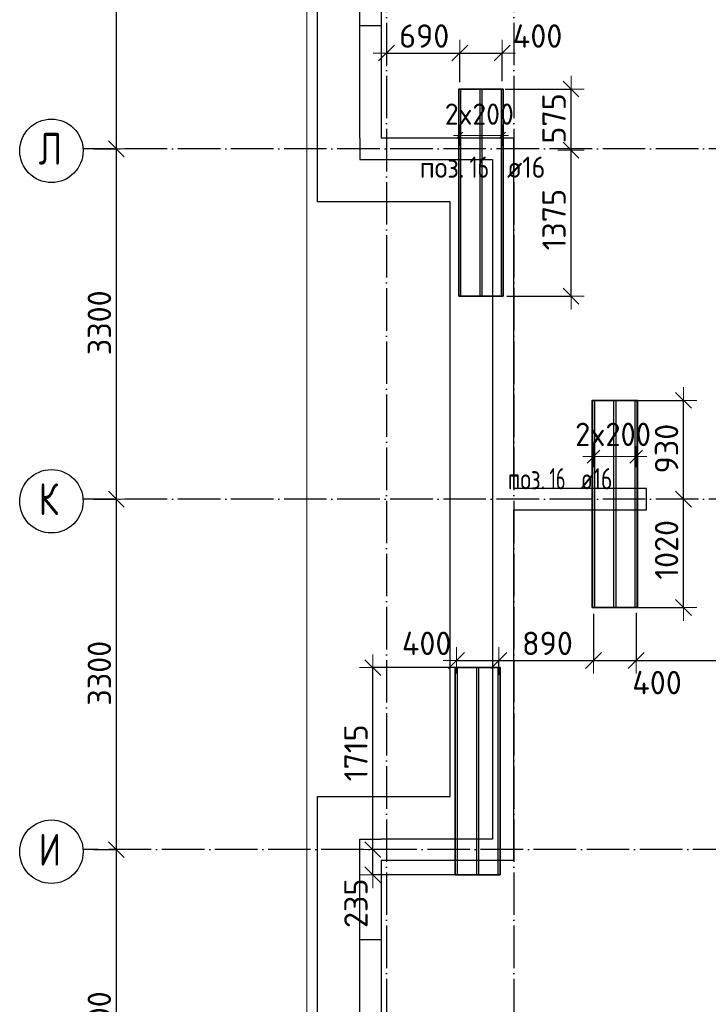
# Model space of a CAD drawing. Header units: millimetres. Extents: x -3483 to 105345, y -283423 to 72284.
# Tile 31 of 155: x 36547 to 43031, y -119656 to -110385. Entities that reach past the tile are written whole.
import ezdxf

# ---------------------------------------------------------------- set-up
doc = ezdxf.new("R2010")
doc.units = ezdxf.units.MM
doc.header["$PDMODE"] = 65
for name, pattern in [('______11', [500, 400, -50, 0, -50]), ('______2', [270, 200, -70]), ('______5', [1100, 800, -100, 100, -100])]:
    doc.linetypes.add(name, pattern=pattern)
for name, color, linetype, lineweight in [('Standard', 7, 'Continuous', 25), ('Размерная линия_ общее', 7, 'Continuous', 13), ('Стена_ общее', 7, 'Continuous', 35), ('Фундамент_ общее', 7, 'Continuous', 35)]:
    doc.layers.add(name, color=color, linetype=linetype, lineweight=lineweight)
doc.layers.add('Арм.стержн.Доп. Арм ниж.зоны У', color=7, linetype='Continuous', lineweight=35, true_color=0x1cff1c)
doc.layers.add('Осевая линия_ общее', color=7, linetype='______5', lineweight=13, true_color=0xa0a0a0)
doc.styles.add('ISOCPEUR', font='ISOCPEUR')
doc.dimstyles.new('DIMSTYLE_4', dxfattribs={"dimtxt": 220, "dimasz": 250, "dimexe": 0, "dimexo": 0, "dimgap": 110, "dimtad": 2, "dimdec": 0, "dimrnd": 5, "dimzin": 12, "dimdsep": 46, "dimtxsty": 'ISOCPEUR', "dimblk1": 'ALL_ML_STRICH', "dimblk2": 'ALL_ML_STRICH', "dimsah": 1, "dimcen": 0, "dimclrd": 7, "dimclre": 256, "dimclrt": 7, "dimadec": 0, "dimazin": 0, "dimtfac": 1, "dimtdec": 0, "dimtix": 1, "dimtmove": 2, "dimatfit": 3, "dimfxl": 0, "dimtzin": 0, "dimlwd": 0, "dimlwe": -3, "dimarcsym": 0})
doc.dimstyles.new('DIMSTYLE_5', dxfattribs={"dimtxt": 220, "dimasz": 250, "dimexe": 0, "dimexo": 0, "dimgap": 110, "dimtad": 2, "dimdec": 0, "dimrnd": 5, "dimzin": 12, "dimdsep": 46, "dimtxsty": 'ISOCPEUR', "dimblk1": 'ALL_ML_STRICH', "dimblk2": 'ALL_ML_STRICH', "dimsah": 1, "dimcen": 0, "dimclrd": 7, "dimclre": 256, "dimclrt": 7, "dimadec": 0, "dimazin": 0, "dimtfac": 1, "dimtdec": 0, "dimtix": 1, "dimtmove": 2, "dimatfit": 3, "dimfxl": 0, "dimtvp": 1.2, "dimtzin": 0, "dimlwd": 0, "dimlwe": -3, "dimarcsym": 0})
doc.dimstyles.new('DIMSTYLE_9', dxfattribs={"dimtxt": 220, "dimasz": 250, "dimexe": 0, "dimexo": 0, "dimgap": 110, "dimtad": 0, "dimdec": 0, "dimrnd": 5, "dimzin": 12, "dimdsep": 46, "dimtxsty": 'ISOCPEUR', "dimblk1": 'ALL_ML_STRICH', "dimblk2": 'ALL_ML_STRICH', "dimsah": 1, "dimcen": 0, "dimclrd": 7, "dimclre": 256, "dimclrt": 7, "dimadec": 0, "dimazin": 0, "dimtfac": 1, "dimtdec": 0, "dimtix": 1, "dimtmove": 2, "dimatfit": 3, "dimfxl": 0, "dimtvp": 1.2, "dimtzin": 0, "dimlwd": 0, "dimlwe": -3, "dimarcsym": 0})

# ---------------------------------------------------------------- blocks, each defined once
blk = doc.blocks.new('ALL_ML_STRICH')
at = {"color": 0, "linetype": 'ByBlock', "lineweight": -2}
for p, q in [((0, -0.5), (0, 0.5)), ((-1, 0), (0.5, 0)), ((-0.3, -0.3), (0.3, 0.3))]:
    blk.add_line(p, q, dxfattribs=at)
blk = doc.blocks.new('*D92')
at = {"layer": 'DEFPOINTS', "color": 7, "linetype": 'Continuous', "lineweight": 13, "transparency": 33554687}
for p in [(37142.2, -118200), (37142.2, -121500), (37457.3, -121500)]:
    blk.add_point(p, dxfattribs=at)
at = {"layer": 'Размерная линия_ общее', "color": 253, "linetype": 'Continuous', "lineweight": -2, "true_color": 0xa0a0a0, "transparency": 33554687}
for p, q in [((37242.2, -118200), (37457.3, -118200)), ((37242.2, -121500), (37457.3, -121500))]:
    blk.add_line(p, q, dxfattribs=at)
at = {"layer": 'Размерная линия_ общее', "color": 7, "linetype": 'Continuous', "lineweight": -2, "transparency": 33554687}
blk.add_line((37457.3, -121500), (37457.3, -118200), dxfattribs=at)
at = {"layer": 'Размерная линия_ общее', "color": 7, "linetype": 'Continuous', "lineweight": 13, "transparency": 33554687, "xscale": 250, "yscale": 250, "zscale": 250}
for p, rotation in [((37457.3, -118200), 90), ((37457.3, -121500), 270)]:
    blk.add_blockref('ALL_ML_STRICH', p, dxfattribs=dict(at, rotation=rotation))
at = {"layer": 'Размерная линия_ общее', "color": 7, "linetype": 'Continuous', "lineweight": 13, "transparency": 33554687, "insert": (37297.3, -119839), "char_height": 220, "width": 880, "attachment_point": 5, "rotation": 90, "style": 'ISOCPEUR'}
blk.add_mtext('\\A1;{3300}', dxfattribs=at)
blk = doc.blocks.new('*D93')
at = {"layer": 'DEFPOINTS', "color": 7, "linetype": 'Continuous', "lineweight": 13, "transparency": 33554687}
for p in [(37142.2, -114900), (37142.2, -118200), (37457.3, -118200)]:
    blk.add_point(p, dxfattribs=at)
at = {"layer": 'Размерная линия_ общее', "color": 253, "linetype": 'Continuous', "lineweight": -2, "true_color": 0xa0a0a0, "transparency": 33554687}
for p, q in [((37242.2, -114900), (37457.3, -114900)), ((37242.2, -118200), (37457.3, -118200))]:
    blk.add_line(p, q, dxfattribs=at)
at = {"layer": 'Размерная линия_ общее', "color": 7, "linetype": 'Continuous', "lineweight": -2, "transparency": 33554687}
blk.add_line((37457.3, -118200), (37457.3, -114900), dxfattribs=at)
at = {"layer": 'Размерная линия_ общее', "color": 7, "linetype": 'Continuous', "lineweight": 13, "transparency": 33554687, "xscale": 250, "yscale": 250, "zscale": 250}
for p, rotation in [((37457.3, -114900), 90), ((37457.3, -118200), 270)]:
    blk.add_blockref('ALL_ML_STRICH', p, dxfattribs=dict(at, rotation=rotation))
at = {"layer": 'Размерная линия_ общее', "color": 7, "linetype": 'Continuous', "lineweight": 13, "transparency": 33554687, "insert": (37297.3, -116539), "char_height": 220, "width": 880, "attachment_point": 5, "rotation": 90, "style": 'ISOCPEUR'}
blk.add_mtext('\\A1;{3300}', dxfattribs=at)
blk = doc.blocks.new('*D94')
at = {"layer": 'DEFPOINTS', "color": 7, "linetype": 'Continuous', "lineweight": 13, "transparency": 33554687}
for p in [(37142.2, -111600), (37142.2, -114900), (37457.3, -114900)]:
    blk.add_point(p, dxfattribs=at)
at = {"layer": 'Размерная линия_ общее', "color": 253, "linetype": 'Continuous', "lineweight": -2, "true_color": 0xa0a0a0, "transparency": 33554687}
for p, q in [((37242.2, -111600), (37457.3, -111600)), ((37242.2, -114900), (37457.3, -114900))]:
    blk.add_line(p, q, dxfattribs=at)
at = {"layer": 'Размерная линия_ общее', "color": 7, "linetype": 'Continuous', "lineweight": -2, "transparency": 33554687}
blk.add_line((37457.3, -114900), (37457.3, -111600), dxfattribs=at)
at = {"layer": 'Размерная линия_ общее', "color": 7, "linetype": 'Continuous', "lineweight": 13, "transparency": 33554687, "xscale": 250, "yscale": 250, "zscale": 250}
for p, rotation in [((37457.3, -111600), 90), ((37457.3, -114900), 270)]:
    blk.add_blockref('ALL_ML_STRICH', p, dxfattribs=dict(at, rotation=rotation))
at = {"layer": 'Размерная линия_ общее', "color": 7, "linetype": 'Continuous', "lineweight": 13, "transparency": 33554687, "insert": (37297.3, -113239), "char_height": 220, "width": 880, "attachment_point": 5, "rotation": 90, "style": 'ISOCPEUR'}
blk.add_mtext('\\A1;{3300}', dxfattribs=at)
blk = doc.blocks.new('*D95')
at = {"layer": 'DEFPOINTS', "color": 7, "linetype": 'Continuous', "lineweight": 13, "transparency": 33554687}
for p in [(37142.2, -108300), (37142.2, -111600), (37457.3, -111600)]:
    blk.add_point(p, dxfattribs=at)
at = {"layer": 'Размерная линия_ общее', "color": 253, "linetype": 'Continuous', "lineweight": -2, "true_color": 0xa0a0a0, "transparency": 33554687}
for p, q in [((37242.2, -108300), (37457.3, -108300)), ((37242.2, -111600), (37457.3, -111600))]:
    blk.add_line(p, q, dxfattribs=at)
at = {"layer": 'Размерная линия_ общее', "color": 7, "linetype": 'Continuous', "lineweight": -2, "transparency": 33554687}
blk.add_line((37457.3, -111600), (37457.3, -108300), dxfattribs=at)
at = {"layer": 'Размерная линия_ общее', "color": 7, "linetype": 'Continuous', "lineweight": 13, "transparency": 33554687, "xscale": 250, "yscale": 250, "zscale": 250}
for p, rotation in [((37457.3, -108300), 90), ((37457.3, -111600), 270)]:
    blk.add_blockref('ALL_ML_STRICH', p, dxfattribs=dict(at, rotation=rotation))
at = {"layer": 'Размерная линия_ общее', "color": 7, "linetype": 'Continuous', "lineweight": 13, "transparency": 33554687, "insert": (37297.3, -109939), "char_height": 220, "width": 880, "attachment_point": 5, "rotation": 90, "style": 'ISOCPEUR'}
blk.add_mtext('\\A1;{3300}', dxfattribs=at)
blk = doc.blocks.new('СЛОЖНЫЙ_ОБЪЕКТ_4')
at = {"layer": 'Стена_ общее', "color": 9, "linetype": 'Continuous', "lineweight": -3, "true_color": 0xc7c7c7, "transparency": 33554687}
for p, q in [((39750, -111500), (39750, -107580)), ((39950, -107780), (39950, -111500)), ((39750, -111500), (39750, -111700)), ((41000, -111500), (39950, -111500)), ((41200, -111500), (41000, -111500)), ((41200, -114800), (41200, -111500)), ((39750, -111700), (41000, -111700)), ((41000, -111700), (41000, -118100)), ((42450, -114800), (41200, -114800)), ((42450, -115000), (42450, -114800)), ((41200, -115000), (42450, -115000)), ((41200, -118100), (41200, -115000)), ((39750, -121400), (39750, -118100)), ((39750, -118100), (39950, -118100)), ((41000, -118100), (39950, -118100)), ((41200, -118300), (41200, -118100)), ((39950, -118300), (39950, -121400)), ((39950, -118300), (41200, -118300))]:
    blk.add_line(p, q, dxfattribs=at)
at = {"layer": 'Стена_ общее', "color": 9, "linetype": '______2', "lineweight": -3, "true_color": 0xc7c7c7, "transparency": 33554687}
for p, q in [((39750, -110440), (39950, -110440)), ((39950, -119050), (39750, -119050))]:
    blk.add_line(p, q, dxfattribs=at)
blk = doc.blocks.new('*D353')
at = {"layer": 'DEFPOINTS', "color": 7, "linetype": 'Continuous', "lineweight": 13, "transparency": 33554687}
for p in [(41733.2, -111614), (41034.5, -112987.9), (41738.8, -112987.9)]:
    blk.add_point(p, dxfattribs=at)
at = {"layer": 'Размерная линия_ общее', "color": 253, "linetype": 'Continuous', "lineweight": -2, "true_color": 0xa0a0a0, "transparency": 33554687}
for p, q in [((41738.8, -111614), (41738.8, -111614)), ((41134.5, -112987.9), (41738.8, -112987.9))]:
    blk.add_line(p, q, dxfattribs=at)
at = {"layer": 'Размерная линия_ общее', "color": 7, "linetype": 'Continuous', "lineweight": -2, "transparency": 33554687}
blk.add_line((41738.8, -112987.9), (41738.8, -111614), dxfattribs=at)
at = {"layer": 'Размерная линия_ общее', "color": 7, "linetype": 'Continuous', "lineweight": 13, "transparency": 33554687, "xscale": 250, "yscale": 250, "zscale": 250}
for p, rotation in [((41738.8, -111614), 90), ((41738.8, -112987.9), 270)]:
    blk.add_blockref('ALL_ML_STRICH', p, dxfattribs=dict(at, rotation=rotation))
at = {"layer": 'Размерная линия_ общее', "color": 7, "linetype": 'Continuous', "lineweight": 13, "transparency": 33554687, "insert": (41578.8, -112267.9), "char_height": 220, "width": 880, "attachment_point": 5, "rotation": 90, "style": 'ISOCPEUR'}
blk.add_mtext('\\A1;{1375}', dxfattribs=at)
blk = doc.blocks.new('*D354')
at = {"layer": 'DEFPOINTS', "color": 7, "linetype": 'Continuous', "lineweight": 13, "transparency": 33554687}
for p in [(41017.2, -111037.9), (41733.2, -111614), (41738.8, -111614)]:
    blk.add_point(p, dxfattribs=at)
at = {"layer": 'Размерная линия_ общее', "color": 253, "linetype": 'Continuous', "lineweight": -2, "true_color": 0xa0a0a0, "transparency": 33554687}
for p, q in [((41117.2, -111037.9), (41738.8, -111037.9)), ((41738.8, -111614), (41738.8, -111614))]:
    blk.add_line(p, q, dxfattribs=at)
at = {"layer": 'Размерная линия_ общее', "color": 7, "linetype": 'Continuous', "lineweight": -2, "transparency": 33554687}
blk.add_line((41738.8, -111614), (41738.8, -111037.9), dxfattribs=at)
at = {"layer": 'Размерная линия_ общее', "color": 7, "linetype": 'Continuous', "lineweight": 13, "transparency": 33554687, "xscale": 250, "yscale": 250, "zscale": 250}
for p, rotation in [((41738.8, -111037.9), 90), ((41738.8, -111614), 270)]:
    blk.add_blockref('ALL_ML_STRICH', p, dxfattribs=dict(at, rotation=rotation))
at = {"layer": 'Размерная линия_ общее', "color": 7, "linetype": 'Continuous', "lineweight": 13, "transparency": 33554687, "insert": (41578.8, -111314.9), "char_height": 220, "width": 660, "attachment_point": 5, "rotation": 90, "style": 'ISOCPEUR'}
blk.add_mtext('\\A1;{575}', dxfattribs=at)
blk = doc.blocks.new('*D355')
at = {"layer": 'DEFPOINTS', "color": 7, "linetype": 'Continuous', "lineweight": 13, "transparency": 33554687}
for p in [(40000, -110698.9), (40000, -110728), (40690.7, -111074)]:
    blk.add_point(p, dxfattribs=at)
at = {"layer": 'Размерная линия_ общее', "color": 253, "linetype": 'Continuous', "lineweight": -2, "true_color": 0xa0a0a0, "transparency": 33554687}
for p, q in [((40000, -110698.9), (40000, -110698.9)), ((40690.7, -110974), (40690.7, -110698.9))]:
    blk.add_line(p, q, dxfattribs=at)
at = {"layer": 'Размерная линия_ общее', "color": 7, "linetype": 'Continuous', "lineweight": -2, "transparency": 33554687}
blk.add_line((40000, -110698.9), (40690.7, -110698.9), dxfattribs=at)
at = {"layer": 'Размерная линия_ общее', "color": 7, "linetype": 'Continuous', "lineweight": 13, "transparency": 33554687, "xscale": 250, "yscale": 250, "zscale": 250, "rotation": 180}
blk.add_blockref('ALL_ML_STRICH', (40000, -110698.9), dxfattribs=at)
at = {"layer": 'Размерная линия_ общее', "color": 7, "linetype": 'Continuous', "lineweight": 13, "transparency": 33554687, "xscale": 250, "yscale": 250, "zscale": 250}
blk.add_blockref('ALL_ML_STRICH', (40690.7, -110698.9), dxfattribs=at)
at = {"layer": 'Размерная линия_ общее', "color": 7, "linetype": 'Continuous', "lineweight": 13, "transparency": 33554687, "insert": (40356.3, -110538.9), "char_height": 220, "width": 660, "attachment_point": 5, "style": 'ISOCPEUR'}
blk.add_mtext('\\A1;{690}', dxfattribs=at)
blk = doc.blocks.new('*D356')
at = {"layer": 'DEFPOINTS', "color": 7, "linetype": 'Continuous', "lineweight": 13, "transparency": 33554687}
for p in [(40690.7, -110698.9), (41090.7, -111063.3), (40690.7, -111074)]:
    blk.add_point(p, dxfattribs=at)
at = {"layer": 'Размерная линия_ общее', "color": 253, "linetype": 'Continuous', "lineweight": -2, "true_color": 0xa0a0a0, "transparency": 33554687}
for p, q in [((40690.7, -110974), (40690.7, -110698.9)), ((41090.7, -110963.3), (41090.7, -110698.9))]:
    blk.add_line(p, q, dxfattribs=at)
at = {"layer": 'Размерная линия_ общее', "color": 7, "linetype": 'Continuous', "lineweight": -2, "transparency": 33554687}
blk.add_line((40690.7, -110698.9), (41090.7, -110698.9), dxfattribs=at)
at = {"layer": 'Размерная линия_ общее', "color": 7, "linetype": 'Continuous', "lineweight": 13, "transparency": 33554687, "xscale": 250, "yscale": 250, "zscale": 250, "rotation": 180}
blk.add_blockref('ALL_ML_STRICH', (40690.7, -110698.9), dxfattribs=at)
at = {"layer": 'Размерная линия_ общее', "color": 7, "linetype": 'Continuous', "lineweight": 13, "transparency": 33554687, "xscale": 250, "yscale": 250, "zscale": 250}
blk.add_blockref('ALL_ML_STRICH', (41090.7, -110698.9), dxfattribs=at)
at = {"layer": 'Размерная линия_ общее', "color": 7, "linetype": 'Continuous', "lineweight": 13, "transparency": 33554687, "insert": (41423.8, -110539), "char_height": 220, "width": 660, "attachment_point": 5, "style": 'ISOCPEUR'}
blk.add_mtext('\\A1;{400}', dxfattribs=at)
blk = doc.blocks.new('*D377')
at = {"layer": 'DEFPOINTS', "color": 7, "linetype": 'Continuous', "lineweight": 13, "transparency": 33554687}
for p in [(42765.7, -114900), (42251.3, -115919.5), (42798.2, -115919.5)]:
    blk.add_point(p, dxfattribs=at)
at = {"layer": 'Размерная линия_ общее', "color": 253, "linetype": 'Continuous', "lineweight": -2, "true_color": 0xa0a0a0, "transparency": 33554687}
for p, q in [((42798.2, -114900), (42798.2, -114900)), ((42351.3, -115919.5), (42798.2, -115919.5))]:
    blk.add_line(p, q, dxfattribs=at)
at = {"layer": 'Размерная линия_ общее', "color": 7, "linetype": 'Continuous', "lineweight": -2, "transparency": 33554687}
blk.add_line((42798.2, -115919.5), (42798.2, -114900), dxfattribs=at)
at = {"layer": 'Размерная линия_ общее', "color": 7, "linetype": 'Continuous', "lineweight": 13, "transparency": 33554687, "xscale": 250, "yscale": 250, "zscale": 250}
for p, rotation in [((42798.2, -114900), 90), ((42798.2, -115919.5), 270)]:
    blk.add_blockref('ALL_ML_STRICH', p, dxfattribs=dict(at, rotation=rotation))
at = {"layer": 'Размерная линия_ общее', "color": 7, "linetype": 'Continuous', "lineweight": 13, "transparency": 33554687, "insert": (42638.2, -115376.8), "char_height": 220, "width": 880, "attachment_point": 5, "rotation": 90, "style": 'ISOCPEUR'}
blk.add_mtext('\\A1;{1020}', dxfattribs=at)
blk = doc.blocks.new('*D378')
at = {"layer": 'DEFPOINTS', "color": 7, "linetype": 'Continuous', "lineweight": 13, "transparency": 33554687}
for p in [(42240.4, -113969.5), (42765.7, -114900), (42798.2, -114900)]:
    blk.add_point(p, dxfattribs=at)
at = {"layer": 'Размерная линия_ общее', "color": 253, "linetype": 'Continuous', "lineweight": -2, "true_color": 0xa0a0a0, "transparency": 33554687}
for p, q in [((42340.4, -113969.5), (42798.2, -113969.5)), ((42798.2, -114900), (42798.2, -114900))]:
    blk.add_line(p, q, dxfattribs=at)
at = {"layer": 'Размерная линия_ общее', "color": 7, "linetype": 'Continuous', "lineweight": -2, "transparency": 33554687}
blk.add_line((42798.2, -114900), (42798.2, -113969.5), dxfattribs=at)
at = {"layer": 'Размерная линия_ общее', "color": 7, "linetype": 'Continuous', "lineweight": 13, "transparency": 33554687, "xscale": 250, "yscale": 250, "zscale": 250}
for p, rotation in [((42798.2, -113969.5), 90), ((42798.2, -114900), 270)]:
    blk.add_blockref('ALL_ML_STRICH', p, dxfattribs=dict(at, rotation=rotation))
at = {"layer": 'Размерная линия_ общее', "color": 7, "linetype": 'Continuous', "lineweight": 13, "transparency": 33554687, "insert": (42638.2, -114423.8), "char_height": 220, "width": 660, "attachment_point": 5, "rotation": 90, "style": 'ISOCPEUR'}
blk.add_mtext('\\A1;{930}', dxfattribs=at)
blk = doc.blocks.new('*D385')
at = {"layer": 'DEFPOINTS', "color": 7, "linetype": 'Continuous', "lineweight": 13, "transparency": 33554687}
for p in [(40659.9, -116417.8), (40659.9, -116571.2), (41059.9, -116589)]:
    blk.add_point(p, dxfattribs=at)
at = {"layer": 'Размерная линия_ общее', "color": 253, "linetype": 'Continuous', "lineweight": -2, "true_color": 0xa0a0a0, "transparency": 33554687}
for p, q in [((40659.9, -116417.8), (40659.9, -116417.8)), ((41059.9, -116553.5), (41059.9, -116417.8))]:
    blk.add_line(p, q, dxfattribs=at)
at = {"layer": 'Размерная линия_ общее', "color": 7, "linetype": 'Continuous', "lineweight": -2, "transparency": 33554687}
blk.add_line((40659.9, -116417.8), (41059.9, -116417.8), dxfattribs=at)
at = {"layer": 'Размерная линия_ общее', "color": 7, "linetype": 'Continuous', "lineweight": 13, "transparency": 33554687, "xscale": 250, "yscale": 250, "zscale": 250, "rotation": 180}
blk.add_blockref('ALL_ML_STRICH', (40659.9, -116417.8), dxfattribs=at)
at = {"layer": 'Размерная линия_ общее', "color": 7, "linetype": 'Continuous', "lineweight": 13, "transparency": 33554687, "xscale": 250, "yscale": 250, "zscale": 250}
blk.add_blockref('ALL_ML_STRICH', (41059.9, -116417.8), dxfattribs=at)
at = {"layer": 'Размерная линия_ общее', "color": 7, "linetype": 'Continuous', "lineweight": 13, "transparency": 33554687, "insert": (40379.3, -116257.7), "char_height": 220, "width": 660, "attachment_point": 5, "style": 'ISOCPEUR'}
blk.add_mtext('\\A1;{400}', dxfattribs=at)
blk = doc.blocks.new('*D386')
at = {"layer": 'DEFPOINTS', "color": 7, "linetype": 'Continuous', "lineweight": 13, "transparency": 33554687}
for p in [(41951.3, -115878.4), (41059.9, -116417.8), (41059.9, -116589)]:
    blk.add_point(p, dxfattribs=at)
at = {"layer": 'Размерная линия_ общее', "color": 253, "linetype": 'Continuous', "lineweight": -2, "true_color": 0xa0a0a0, "transparency": 33554687}
for p, q in [((41951.3, -115978.4), (41951.3, -116417.8)), ((41059.9, -116553.5), (41059.9, -116417.8))]:
    blk.add_line(p, q, dxfattribs=at)
at = {"layer": 'Размерная линия_ общее', "color": 7, "linetype": 'Continuous', "lineweight": -2, "transparency": 33554687}
blk.add_line((41059.9, -116417.8), (41951.3, -116417.8), dxfattribs=at)
at = {"layer": 'Размерная линия_ общее', "color": 7, "linetype": 'Continuous', "lineweight": 13, "transparency": 33554687, "xscale": 250, "yscale": 250, "zscale": 250, "rotation": 180}
blk.add_blockref('ALL_ML_STRICH', (41059.9, -116417.8), dxfattribs=at)
at = {"layer": 'Размерная линия_ общее', "color": 7, "linetype": 'Continuous', "lineweight": 13, "transparency": 33554687, "xscale": 250, "yscale": 250, "zscale": 250}
blk.add_blockref('ALL_ML_STRICH', (41951.3, -116417.8), dxfattribs=at)
at = {"layer": 'Размерная линия_ общее', "color": 7, "linetype": 'Continuous', "lineweight": 13, "transparency": 33554687, "insert": (41516.6, -116257.8), "char_height": 220, "width": 660, "attachment_point": 5, "style": 'ISOCPEUR'}
blk.add_mtext('\\A1;{890}', dxfattribs=at)
blk = doc.blocks.new('*D387')
at = {"layer": 'DEFPOINTS', "color": 7, "linetype": 'Continuous', "lineweight": 13, "transparency": 33554687}
for p in [(41951.3, -115878.4), (42351.3, -115871.4), (41951.3, -116417.8)]:
    blk.add_point(p, dxfattribs=at)
at = {"layer": 'Размерная линия_ общее', "color": 253, "linetype": 'Continuous', "lineweight": -2, "true_color": 0xa0a0a0, "transparency": 33554687}
for p, q in [((41951.3, -115978.4), (41951.3, -116417.8)), ((42351.3, -115971.4), (42351.3, -116417.8))]:
    blk.add_line(p, q, dxfattribs=at)
at = {"layer": 'Размерная линия_ общее', "color": 7, "linetype": 'Continuous', "lineweight": -2, "transparency": 33554687}
blk.add_line((41951.3, -116417.8), (42351.3, -116417.8), dxfattribs=at)
at = {"layer": 'Размерная линия_ общее', "color": 7, "linetype": 'Continuous', "lineweight": 13, "transparency": 33554687, "xscale": 250, "yscale": 250, "zscale": 250, "rotation": 180}
blk.add_blockref('ALL_ML_STRICH', (41951.3, -116417.8), dxfattribs=at)
at = {"layer": 'Размерная линия_ общее', "color": 7, "linetype": 'Continuous', "lineweight": 13, "transparency": 33554687, "xscale": 250, "yscale": 250, "zscale": 250}
blk.add_blockref('ALL_ML_STRICH', (42351.3, -116417.8), dxfattribs=at)
at = {"layer": 'Размерная линия_ общее', "color": 7, "linetype": 'Continuous', "lineweight": 13, "transparency": 33554687, "insert": (42548.6, -116627.2), "char_height": 220, "width": 660, "attachment_point": 5, "style": 'ISOCPEUR'}
blk.add_mtext('\\A1;{400}', dxfattribs=at)
blk = doc.blocks.new('*D388')
at = {"layer": 'DEFPOINTS', "color": 7, "linetype": 'Continuous', "lineweight": 13, "transparency": 33554687}
for p in [(42351.3, -115871.4), (44681.3, -115872.1), (42351.3, -116417.8)]:
    blk.add_point(p, dxfattribs=at)
at = {"layer": 'Размерная линия_ общее', "color": 253, "linetype": 'Continuous', "lineweight": -2, "true_color": 0xa0a0a0, "transparency": 33554687}
for p, q in [((42351.3, -115971.4), (42351.3, -116417.8)), ((44681.3, -115972.1), (44681.3, -116417.8))]:
    blk.add_line(p, q, dxfattribs=at)
at = {"layer": 'Размерная линия_ общее', "color": 7, "linetype": 'Continuous', "lineweight": -2, "transparency": 33554687}
blk.add_line((42351.3, -116417.8), (44681.3, -116417.8), dxfattribs=at)
at = {"layer": 'Размерная линия_ общее', "color": 7, "linetype": 'Continuous', "lineweight": 13, "transparency": 33554687, "xscale": 250, "yscale": 250, "zscale": 250, "rotation": 180}
blk.add_blockref('ALL_ML_STRICH', (42351.3, -116417.8), dxfattribs=at)
at = {"layer": 'Размерная линия_ общее', "color": 7, "linetype": 'Continuous', "lineweight": 13, "transparency": 33554687, "xscale": 250, "yscale": 250, "zscale": 250}
blk.add_blockref('ALL_ML_STRICH', (44681.3, -116417.8), dxfattribs=at)
at = {"layer": 'Размерная линия_ общее', "color": 7, "linetype": 'Continuous', "lineweight": 13, "transparency": 33554687, "insert": (43527.3, -116257.8), "char_height": 220, "width": 880, "attachment_point": 5, "style": 'ISOCPEUR'}
blk.add_mtext('\\A1;{2330}', dxfattribs=at)
blk = doc.blocks.new('*D391')
at = {"layer": 'DEFPOINTS', "color": 7, "linetype": 'Continuous', "lineweight": 13, "transparency": 33554687}
for p in [(39814, -118200), (39873.4, -118436.2), (40810.4, -118436.2)]:
    blk.add_point(p, dxfattribs=at)
at = {"layer": 'Размерная линия_ общее', "color": 253, "linetype": 'Continuous', "lineweight": -2, "true_color": 0xa0a0a0, "transparency": 33554687}
for p, q in [((39873.4, -118200), (39873.4, -118200)), ((40710.4, -118436.2), (39873.4, -118436.2))]:
    blk.add_line(p, q, dxfattribs=at)
at = {"layer": 'Размерная линия_ общее', "color": 7, "linetype": 'Continuous', "lineweight": -2, "transparency": 33554687}
blk.add_line((39873.4, -118436.2), (39873.4, -118200), dxfattribs=at)
at = {"layer": 'Размерная линия_ общее', "color": 7, "linetype": 'Continuous', "lineweight": 13, "transparency": 33554687, "xscale": 250, "yscale": 250, "zscale": 250}
for p, rotation in [((39873.4, -118200), 90), ((39873.4, -118436.2), 270)]:
    blk.add_blockref('ALL_ML_STRICH', p, dxfattribs=dict(at, rotation=rotation))
at = {"layer": 'Размерная линия_ общее', "color": 7, "linetype": 'Continuous', "lineweight": 13, "transparency": 33554687, "insert": (39713.3, -118705.1), "char_height": 220, "width": 660, "attachment_point": 5, "rotation": 90, "style": 'ISOCPEUR'}
blk.add_mtext('\\A1;{235}', dxfattribs=at)
blk = doc.blocks.new('*D392')
at = {"layer": 'DEFPOINTS', "color": 7, "linetype": 'Continuous', "lineweight": 13, "transparency": 33554687}
for p in [(40762.7, -116486.2), (39814, -118200), (39873.4, -118200)]:
    blk.add_point(p, dxfattribs=at)
at = {"layer": 'Размерная линия_ общее', "color": 253, "linetype": 'Continuous', "lineweight": -2, "true_color": 0xa0a0a0, "transparency": 33554687}
for p, q in [((40662.7, -116486.2), (39873.4, -116486.2)), ((39873.4, -118200), (39873.4, -118200))]:
    blk.add_line(p, q, dxfattribs=at)
at = {"layer": 'Размерная линия_ общее', "color": 7, "linetype": 'Continuous', "lineweight": -2, "transparency": 33554687}
blk.add_line((39873.4, -118200), (39873.4, -116486.2), dxfattribs=at)
at = {"layer": 'Размерная линия_ общее', "color": 7, "linetype": 'Continuous', "lineweight": 13, "transparency": 33554687, "xscale": 250, "yscale": 250, "zscale": 250}
for p, rotation in [((39873.4, -116486.2), 90), ((39873.4, -118200), 270)]:
    blk.add_blockref('ALL_ML_STRICH', p, dxfattribs=dict(at, rotation=rotation))
at = {"layer": 'Размерная линия_ общее', "color": 7, "linetype": 'Continuous', "lineweight": 13, "transparency": 33554687, "insert": (39713.4, -117288.1), "char_height": 220, "width": 880, "attachment_point": 5, "rotation": 90, "style": 'ISOCPEUR'}
blk.add_mtext('\\A1;{1715}', dxfattribs=at)

msp = doc.modelspace()

# ---------------------------------------------------------------- linework, layer by layer
at = {"layer": 'Standard', "color": 7, "linetype": 'Continuous', "lineweight": 13, "transparency": 33554687}
msp.add_lwpolyline([(39250, -140750), (65250, -140750), (65250, -93310), (39250, -93310), (39250, -140750)], dxfattribs=at)
at = {"layer": 'Арм.стержн.Доп. Арм ниж.зоны У', "color": 253, "linetype": 'Continuous', "lineweight": -3, "true_color": 0xa0a0a0, "transparency": 33554687}
for p, q in [((40690.7, -111474), (40690.7, -111374)), ((41090.7, -111474), (41090.7, -111374)), ((40690.7, -111474), (40690.7, -111574)), ((41090.7, -111474), (41090.7, -111574)), ((41951.3, -114499.5), (41951.3, -114399.5)), ((42351.3, -114499.5), (42351.3, -114399.5)), ((41951.3, -114499.5), (41951.3, -114599.5)), ((42351.3, -114499.5), (42351.3, -114599.5))]:
    msp.add_line(p, q, dxfattribs=at)
at = {"layer": 'Арм.стержн.Доп. Арм ниж.зоны У', "color": 7, "linetype": 'Continuous', "lineweight": 13, "transparency": 33554687}
for p, q in [((40690.7, -111474), (40630.7, -111474)), ((40690.7, -111474), (41090.7, -111474)), ((41090.7, -111474), (41150.7, -111474)), ((41951.3, -114499.5), (41851.3, -114499.5)), ((41951.3, -114499.5), (42351.3, -114499.5)), ((42351.3, -114499.5), (42451.3, -114499.5))]:
    msp.add_line(p, q, dxfattribs=at)
at = {"layer": 'Арм.стержн.Доп. Арм ниж.зоны У', "color": 7, "linetype": 'Continuous', "lineweight": 25, "transparency": 33554687}
for p, q in [((40660.7, -111504), (40720.7, -111444)), ((41060.7, -111504), (41120.7, -111444)), ((41891.3, -114559.5), (42011.3, -114439.5)), ((42291.3, -114559.5), (42411.3, -114439.5))]:
    msp.add_line(p, q, dxfattribs=at)
at = {"layer": 'Арм.стержн.Доп. Арм ниж.зоны У', "color": 52, "linetype": 'Continuous', "lineweight": 35, "transparency": 33554687}
for points in [[(41098.7, -112987.9), (41098.7, -111037.9), (40682.7, -111037.9), (40682.7, -112987.9), (41098.7, -112987.9)], [(42364.3, -115919.5), (42364.3, -113969.5), (41938.3, -113969.5), (41938.3, -115919.5), (42364.3, -115919.5)], [(41072.9, -118436.2), (41072.9, -116486.2), (40646.9, -116486.2), (40646.9, -118436.2), (41072.9, -118436.2)]]:
    msp.add_lwpolyline(points, dxfattribs=at)
at = {"layer": 'Арм.стержн.Доп. Арм ниж.зоны У', "color": 41, "linetype": 'Continuous', "lineweight": 25, "transparency": 33554687}
for points in [[(40682.7, -112987.9), (40682.7, -111037.9), (40698.7, -111037.9), (40698.7, -112987.9), (40682.7, -112987.9)], [(40882.7, -112987.9), (40882.7, -111037.9), (40898.7, -111037.9), (40898.7, -112987.9), (40882.7, -112987.9)], [(41082.7, -112987.9), (41082.7, -111037.9), (41098.7, -111037.9), (41098.7, -112987.9), (41082.7, -112987.9)], [(41943.3, -115919.5), (41943.3, -113969.5), (41959.3, -113969.5), (41959.3, -115919.5), (41943.3, -115919.5)], [(42143.3, -115919.5), (42143.3, -113969.5), (42159.3, -113969.5), (42159.3, -115919.5), (42143.3, -115919.5)], [(42343.3, -115919.5), (42343.3, -113969.5), (42359.3, -113969.5), (42359.3, -115919.5), (42343.3, -115919.5)], [(40651.9, -118436.2), (40651.9, -116486.2), (40667.9, -116486.2), (40667.9, -118436.2), (40651.9, -118436.2)], [(40851.9, -118436.2), (40851.9, -116486.2), (40867.9, -116486.2), (40867.9, -118436.2), (40851.9, -118436.2)], [(41051.9, -118436.2), (41051.9, -116486.2), (41067.9, -116486.2), (41067.9, -118436.2), (41051.9, -118436.2)]]:
    msp.add_lwpolyline(points, dxfattribs=at)
at = {"layer": 'Осевая линия_ общее', "color": 253, "linetype": '______11', "lineweight": -3, "true_color": 0xa0a0a0, "transparency": 33554687}
for p, q in [((40000, -93410), (40000, -142827.9)), ((41200, -93410), (41200, -142827.9)), ((54940, -111600), (37142.2, -111600)), ((54940, -114900), (37142.2, -114900)), ((57790, -118200), (37142.2, -118200))]:
    msp.add_line(p, q, dxfattribs=at)
at = {"layer": 'Осевая линия_ общее', "color": 7, "linetype": 'Continuous', "lineweight": -3, "transparency": 33554687}
for centre in [(36846, -111619.5), (36846, -114919.5), (36846, -118219.5)]:
    msp.add_circle(centre, 298.8, dxfattribs=at)
at = {"layer": 'Фундамент_ общее', "color": 7, "lineweight": 25, "transparency": 33554687}
for p, q in [((39350, -112100), (39350, -107180)), ((40600, -112100), (39350, -112100)), ((40600, -117700), (40600, -112100)), ((39350, -122000), (39350, -117700)), ((39350, -117700), (40600, -117700))]:
    msp.add_line(p, q, dxfattribs=at)
at = {"layer": 'Фундамент_ общее', "color": 7, "linetype": 'Continuous', "lineweight": 25, "transparency": 33554687}
for p, q in [((39350, -112100), (39350, -107180)), ((40600, -112100), (39350, -112100)), ((40600, -117700), (40600, -112100)), ((39350, -122000), (39350, -117700)), ((39350, -117700), (40600, -117700))]:
    msp.add_line(p, q, dxfattribs=at)

# ---------------------------------------------------------------- block references
at = {"layer": 'Стена_ общее', "color": 9, "linetype": 'Continuous', "lineweight": -3, "true_color": 0xc7c7c7, "transparency": 33554687}
msp.add_blockref('СЛОЖНЫЙ_ОБЪЕКТ_4', (0, 0), dxfattribs=at)

# ---------------------------------------------------------------- texts
at = {"layer": 'Арм.стержн.Доп. Арм ниж.зоны У', "color": 7, "linetype": 'Continuous', "lineweight": 13, "transparency": 33554687, "attachment_point": 7, "style": 'ISOCPEUR'}
for insert, char_height, width in [((40550.7, -111374), 200, 793.963), ((41777.3, -114399.5), 220, 873.359)]:
    msp.add_mtext('\\W0.95;2x200', dxfattribs=dict(at, insert=insert, char_height=char_height, width=width))
at = {"layer": 'Арм.стержн.Доп. Арм ниж.зоны У', "color": 7, "linetype": 'Continuous', "lineweight": 25, "transparency": 33554687, "char_height": 200, "attachment_point": 7, "style": 'ISOCPEUR'}
for s, insert, width in [('\\W0.75;16', (40783.2, -111874), 314.854), ('\\W0.89; ø16 ', (41023.2, -111874), 749.105), ('\\W0.92;поз.', (40313.2, -111874), 561.646), ('\\W0.77;поз.', (41142.8, -114807.4), 468.039), ('\\W0.62;16', (41534.5, -114807.4), 262.378), ('\\W0.74; ø16 ', (41734.5, -114807.4), 624.254)]:
    msp.add_mtext(s, dxfattribs=dict(at, insert=insert, width=width))
at = {"layer": 'Осевая линия_ общее', "color": 7, "linetype": 'Continuous', "lineweight": -3, "transparency": 33554687, "char_height": 300, "width": 359.833, "attachment_point": 7, "style": 'ISOCPEUR'}
for s, insert in [('\\W0.80;Л', (36726, -111750)), ('\\W0.80;К', (36726, -115050)), ('\\W0.80;И', (36726, -118350))]:
    msp.add_mtext(s, dxfattribs=dict(at, insert=insert))

# ---------------------------------------------------------------- dimensions: what is measured, and where the dimension line sits
at = {"layer": 'Размерная линия_ общее', "color": 7, "linetype": 'Continuous', "lineweight": 13, "transparency": 33554687}
for base, p1, p2, dimstyle, picture, middle in [((37457.3, -108300), (37242.2, -111600), (37242.2, -108300), 'DIMSTYLE_4', '*D95', (37297.3, -109939)), ((41738.8, -111037.9), (41738.8, -111614), (41117.2, -111037.9), 'DIMSTYLE_5', '*D354', (41578.8, -111314.9)), ((37457.3, -111600), (37242.2, -114900), (37242.2, -111600), 'DIMSTYLE_4', '*D94', (37297.3, -113239)), ((41738.8, -111614), (41134.5, -112987.9), (41738.8, -111614), 'DIMSTYLE_4', '*D353', (41578.8, -112267.9)), ((42798.1881, -113969.5095), (42798.1881, -114900), (42340.4362, -113969.5095), 'DIMSTYLE_4', '*D378', (42638.1881, -114423.7548)), ((37457.3, -114900), (37242.2, -118200), (37242.2, -114900), 'DIMSTYLE_4', '*D93', (37297.3, -116539)), ((42798.1881, -114900), (42351.2663, -115919.5095), (42798.1881, -114900), 'DIMSTYLE_4', '*D377', (42638.1881, -115376.7548)), ((39873.4, -116486.2), (39873.4, -118200), (40662.7, -116486.2), 'DIMSTYLE_4', '*D392', (39713.4, -117288.1)), ((37457.3, -118200), (37242.2, -121500), (37242.2, -118200), 'DIMSTYLE_4', '*D92', (37297.3, -119839)), ((39873.4, -118200), (40710.4, -118436.2), (39873.4, -118200), 'DIMSTYLE_5', '*D391', (39713.3, -118705.1))]:
    dim = msp.add_linear_dim(base=base, p1=p1, p2=p2, angle=90, dimstyle=dimstyle, override={"dimpost": '<>', "dimclrd": 7, "dimclre": 253, "dimclrt": 7, "dimlwd": 0, "dimlwe": 65533}, dxfattribs=at)
    dim.commit()
    dim.dimension.update_dxf_attribs({"geometry": picture, "text_midpoint": middle, "dimtype": 160})
for base, p1, p2, dimstyle, picture, middle in [((40690.7, -110698.9), (40000, -110698.9), (40690.7, -110974), 'DIMSTYLE_4', '*D355', (40356.3, -110538.9)), ((41090.7, -110698.9), (40690.7, -110974), (41090.7, -110963.3), 'DIMSTYLE_5', '*D356', (41423.8, -110539)), ((41951.3, -116417.8), (41059.9, -116553.5), (41951.3, -115978.4), 'DIMSTYLE_4', '*D386', (41516.6, -116257.8)), ((42351.3, -116417.8), (41951.3, -115978.4), (42351.3, -115971.4), 'DIMSTYLE_9', '*D387', (42548.6, -116627.2)), ((44681.3, -116417.8), (42351.3, -115971.4), (44681.3, -115972.1), 'DIMSTYLE_4', '*D388', (43527.3, -116257.8)), ((41059.9, -116417.8), (40659.9, -116417.8), (41059.9, -116553.5), 'DIMSTYLE_5', '*D385', (40379.3, -116257.7))]:
    dim = msp.add_linear_dim(base=base, p1=p1, p2=p2, dimstyle=dimstyle, override={"dimpost": '<>', "dimclrd": 7, "dimclre": 253, "dimclrt": 7, "dimlwd": 0, "dimlwe": 65533}, dxfattribs=at)
    dim.commit()
    dim.dimension.update_dxf_attribs({"geometry": picture, "text_midpoint": middle, "dimtype": 160})

doc.saveas('drawing.dxf')
